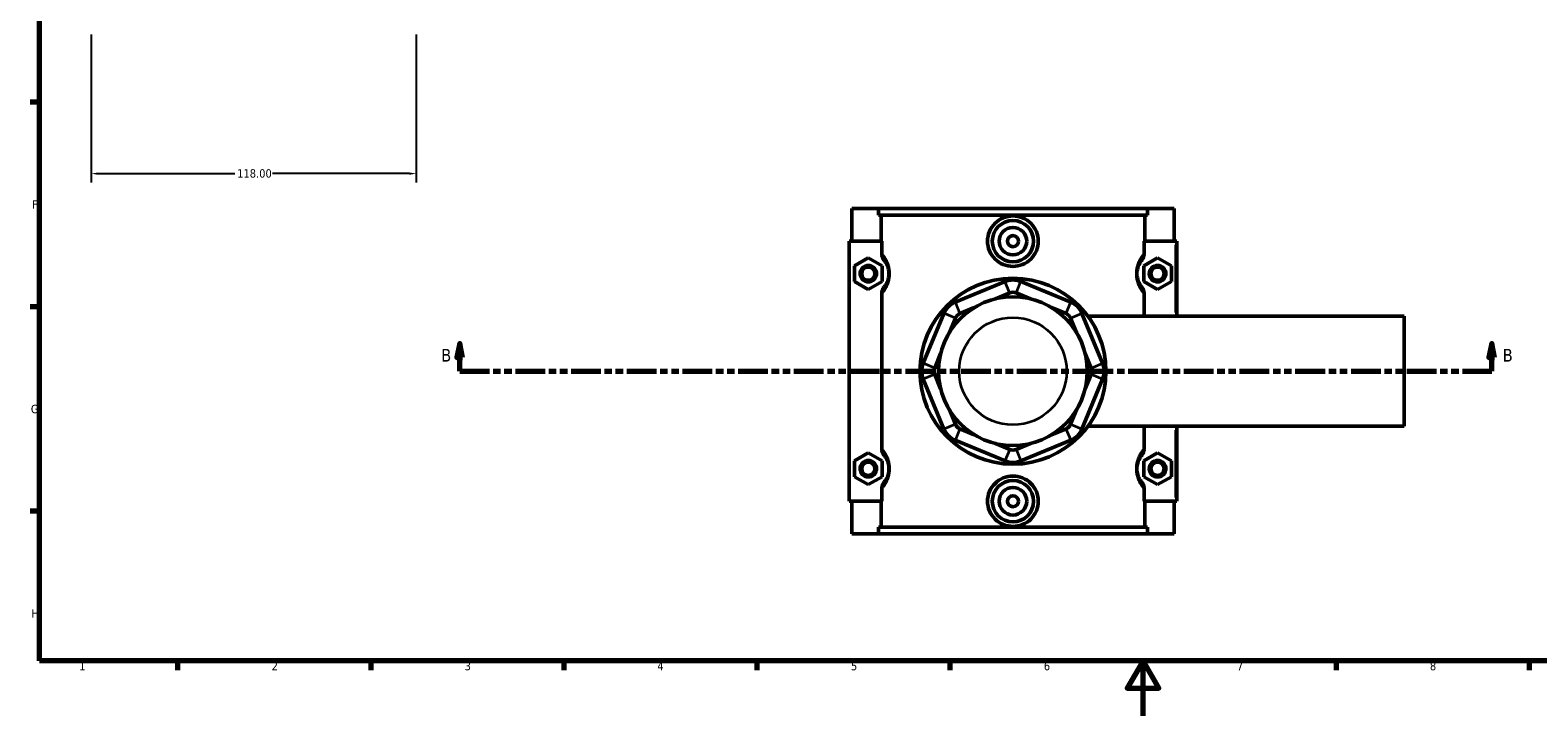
# Model space of a CAD drawing. Header units: millimetres. Extents: x 0 to 898, y -421 to 981.
# Tile 2 of 6: x 17 to 564, y 0 to 249. Entities that reach past the tile are written whole.
import ezdxf

# ---------------------------------------------------------------- set-up
doc = ezdxf.new("R2010")
doc.units = ezdxf.units.MM
doc.linetypes.add('DOUBLE_DASH_CHAIN', pattern=[1.2403, 0.6614, -0.0827, 0.1654, -0.0827, 0.1654, -0.0827])
for name, color, linetype, lineweight in [('Border (ANSI)', 7, 'Continuous', 70), ('Dimension (ANSI)', 7, 'Continuous', 25), ('Section Line (ANSI)', 7, 'DOUBLE_DASH_CHAIN', 70), ('Visible (ANSI)', 7, 'Continuous', 50), ('Visible Narrow (ANSI)', 7, 'Continuous', 35)]:
    doc.layers.add(name, color=color, linetype=linetype, lineweight=lineweight)
doc.styles.add('Label Text (ANSI)', font='tahoma.ttf')
doc.styles.add('Note Text (ANSI)', font='tahoma.ttf')
doc.dimstyles.new('Default - mm (ANSI)', dxfattribs={"dimtxt": 3.048, "dimasz": 2.5, "dimexe": 3.175, "dimexo": 1.6002, "dimgap": 0.8, "dimtad": 0, "dimtoh": 1, "dimrnd": 1e-08, "dimzin": 4, "dimdsep": 46, "dimtxsty": 'Note Text (ANSI)', "dimcen": 0.09, "dimdle": 10, "dimclrd": 256, "dimclre": 256, "dimclrt": 230, "dimadec": 1, "dimazin": 1, "dimtfac": 1, "dimtofl": 0, "dimtmove": 0, "dimatfit": 3, "dimfxl": 1, "dimtolj": 1, "dimtzin": 4, "dimlwd": -1, "dimlwe": -1, "dimarcsym": 0})

# ---------------------------------------------------------------- blocks, each defined once
blk = doc.blocks.new('Borders Default Border')
at = {"layer": 'Border (ANSI)'}
for p, q in [((20, 222.75), (16.55, 222.75)), ((20, 148.5), (16.55, 148.5)), ((20, 74.25), (16.55, 74.25)), ((70.08, 20), (70.08, 16.55)), ((140.17, 20), (140.17, 16.55)), ((210.25, 20), (210.25, 16.55)), ((280.33, 20), (280.33, 16.55)), ((350.42, 20), (350.42, 16.55)), ((490.58, 20), (490.58, 16.55)), ((560.67, 20), (560.67, 16.55))]:
    blk.add_line(p, q, dxfattribs=at)
at = {"layer": 'Border (ANSI)', "flags": 128}
for points in [[(20, 20), (20, 574), (821, 574), (821, 20), (20, 20)], [(420.5, 0), (420.5, 20), (414.73, 10), (426.27, 10), (420.5, 20)]]:
    blk.add_lwpolyline(points, dxfattribs=at)
at = {"layer": 'Border (ANSI)', "color": 230, "true_color": 0xff0080, "char_height": 3.05, "attachment_point": 7, "style": 'Note Text (ANSI)'}
for s, insert in [('F', (17.29, 184.1)), ('G', (16.81, 109.79)), ('H', (16.97, 35.6)), ('1', (34.35, 16.55)), ('2', (104.2, 16.55)), ('3', (174.26, 16.49)), ('4', (244.23, 16.55)), ('5', (314.48, 16.49)), ('6', (384.49, 16.49)), ('7', (454.6, 16.55)), ('8', (524.63, 16.48))]:
    blk.add_mtext(s, dxfattribs=dict(at, insert=insert))
blk = doc.blocks.new('2dTransSection0')
at = {"layer": 'Section Line (ANSI)', "linetype": 'Continuous'}
for p, q in [((172.46, 135.1), (171.46, 130.1)), ((172.46, 130.1), (172.46, 135.1)), ((173.46, 130.1), (172.46, 135.1)), ((547.05, 135.1), (546.05, 130.1)), ((547.05, 130.1), (547.05, 135.1)), ((548.05, 130.1), (547.05, 135.1)), ((171.46, 130.1), (173.46, 130.1)), ((172.46, 125.1), (172.46, 130.1)), ((546.05, 130.1), (548.05, 130.1)), ((547.05, 125.1), (547.05, 130.1)), ((172.46, 125.1), (183.08, 125.1)), ((536.44, 125.1), (547.05, 125.1))]:
    blk.add_line(p, q, dxfattribs=at)
at = {"layer": 'Section Line (ANSI)', "linetype": 'DOUBLE_DASH_CHAIN', "ltscale": 16.303146}
blk.add_line((172.46, 125.1), (547.05, 125.1), dxfattribs=at)
at = {"layer": 'Section Line (ANSI)', "linetype": 'Continuous', "flags": 128}
for points in [[(173.46, 130.1), (172.46, 135.1), (171.46, 130.1), (173.46, 130.1)], [(548.05, 130.1), (547.05, 135.1), (546.05, 130.1), (548.05, 130.1)]]:
    blk.add_lwpolyline(points, dxfattribs=at)
at = {"layer": 'Section Line (ANSI)'}
for points in [[(173.46, 130.1), (172.46, 135.1), (171.46, 130.1), (173.46, 130.1)], [(548.05, 130.1), (547.05, 135.1), (546.05, 130.1), (548.05, 130.1)]]:
    blk.add_solid(points, dxfattribs=at)
at = {"layer": 'Section Line (ANSI)', "char_height": 4.57, "attachment_point": 7, "style": 'Label Text (ANSI)'}
for insert in [(165.71, 128.6), (551.01, 128.6)]:
    blk.add_mtext('B', dxfattribs=dict(at, insert=insert))
blk = doc.blocks.new('*D8')
at = {"layer": 'Defpoints', "color": 0, "transparency": 16777216}
for p in [(38.72, 248.89), (156.72, 248.89), (156.72, 196.82)]:
    blk.add_point(p, dxfattribs=at)
at = {"layer": 'Dimension (ANSI)', "transparency": 16777216}
for p, q in [((38.72, 247.29), (38.72, 193.64)), ((156.72, 247.29), (156.72, 193.64)), ((41.22, 196.82), (90.88, 196.82)), ((154.22, 196.82), (104.56, 196.82))]:
    blk.add_line(p, q, dxfattribs=at)
for points in [[(41.22, 197.23), (41.22, 196.4), (38.72, 196.82)], [(154.22, 197.23), (154.22, 196.4), (156.72, 196.82)]]:
    blk.add_solid(points, dxfattribs=at)
at = {"layer": 'Dimension (ANSI)', "color": 230, "true_color": 0xff0080, "transparency": 16777216, "insert": (91.68, 198.41), "char_height": 3.048, "attachment_point": 1, "style": 'Note Text (ANSI)'}
blk.add_mtext('\\A1;118.00', dxfattribs=at)

msp = doc.modelspace()

# ---------------------------------------------------------------- linework, layer by layer
at = {"layer": 'Visible (ANSI)'}
for p, q in [((314.781, 184.101), (314.781, 172.301)), ((314.781, 184.101), (324.448, 184.101)), ((324.448, 184.101), (422.114, 184.101)), ((324.448, 181.741), (324.448, 184.101)), ((422.114, 181.741), (324.448, 181.741)), ((325.441, 172.301), (325.441, 181.741)), ((421.121, 172.301), (421.121, 181.741)), ((422.114, 184.101), (422.114, 181.741)), ((422.114, 184.101), (431.781, 184.101)), ((431.781, 184.101), (431.781, 172.301)), ((325.648, 172.301), (313.781, 172.301)), ((313.781, 172.301), (313.781, 77.901)), ((325.648, 172.301), (325.648, 167.834)), ((420.914, 167.834), (420.914, 172.301)), ((420.914, 172.301), (432.281, 172.301)), ((432.281, 172.301), (432.781, 172.301)), ((432.781, 145.101), (432.781, 172.301)), ((315.781, 163.387), (320.781, 166.274)), ((320.781, 166.274), (325.781, 163.387)), ((425.781, 166.274), (420.781, 163.387)), ((430.781, 163.387), (425.781, 166.274)), ((315.781, 157.614), (315.781, 163.387)), ((325.781, 163.387), (325.781, 157.614)), ((420.781, 163.387), (420.781, 157.614)), ((430.781, 157.614), (430.781, 163.387)), ((320.781, 154.727), (315.781, 157.614)), ((325.781, 157.614), (320.781, 154.727)), ((370.411, 157.662), (352.286, 150.154)), ((366.894, 151.334), (372.133, 153.504)), ((374.429, 153.504), (379.668, 151.334)), ((394.276, 150.154), (376.151, 157.662)), ((420.781, 157.614), (425.781, 154.727)), ((425.781, 154.727), (430.781, 157.614)), ((325.648, 153.167), (325.648, 97.034)), ((354.009, 145.997), (359.247, 148.167)), ((387.315, 148.167), (392.554, 145.997)), ((420.914, 145.101), (420.914, 153.167)), ((348.228, 146.095), (340.72, 127.971)), ((350.215, 139.134), (352.385, 144.373)), ((394.177, 144.373), (396.347, 139.134)), ((405.842, 127.971), (398.335, 146.095)), ((400.467, 145.101), (515.281, 145.101)), ((515.281, 105.101), (515.281, 145.101)), ((344.878, 126.249), (347.047, 131.487)), ((399.515, 131.487), (401.685, 126.249)), ((340.72, 122.23), (348.228, 104.106)), ((347.047, 118.714), (344.878, 123.952)), ((398.335, 104.106), (405.842, 122.23)), ((401.685, 123.952), (399.515, 118.714)), ((352.385, 105.828), (350.215, 111.067)), ((396.347, 111.067), (394.177, 105.828)), ((359.247, 102.034), (354.009, 104.204)), ((392.554, 104.204), (387.315, 102.034)), ((400.467, 105.101), (515.281, 105.101)), ((420.914, 97.034), (420.914, 105.101)), ((432.781, 77.901), (432.781, 105.101)), ((352.286, 100.047), (370.411, 92.539)), ((372.133, 96.697), (366.894, 98.867)), ((379.668, 98.867), (374.429, 96.697)), ((376.151, 92.539), (394.276, 100.047)), ((315.781, 92.587), (320.781, 95.474)), ((320.781, 95.474), (325.781, 92.587)), ((425.781, 95.474), (420.781, 92.587)), ((430.781, 92.587), (425.781, 95.474)), ((315.781, 86.814), (315.781, 92.587)), ((325.781, 92.587), (325.781, 86.814)), ((420.781, 92.587), (420.781, 86.814)), ((430.781, 86.814), (430.781, 92.587)), ((320.781, 83.927), (315.781, 86.814)), ((325.781, 86.814), (320.781, 83.927)), ((325.648, 82.367), (325.648, 77.901)), ((420.781, 86.814), (425.781, 83.927)), ((420.914, 77.901), (420.914, 82.367)), ((425.781, 83.927), (430.781, 86.814)), ((313.781, 77.901), (325.648, 77.901)), ((314.781, 77.901), (314.781, 66.101)), ((325.441, 68.461), (325.441, 77.901)), ((432.281, 77.901), (420.914, 77.901)), ((421.121, 68.461), (421.121, 77.901)), ((431.781, 77.901), (431.781, 66.101)), ((432.781, 77.901), (432.281, 77.901)), ((324.448, 66.101), (314.781, 66.101)), ((422.114, 68.461), (324.448, 68.461)), ((324.448, 66.101), (324.448, 68.461)), ((324.448, 66.101), (422.114, 66.101)), ((422.114, 68.461), (422.114, 66.101)), ((431.781, 66.101), (422.114, 66.101))]:
    msp.add_line(p, q, dxfattribs=at)
for centre, radius in [((373.281, 172.301), 7.5), ((373.281, 172.301), 5), ((373.281, 172.301), 2), ((320.781, 160.501), 3), ((320.781, 160.501), 2.4), ((373.281, 125.101), 33.75), ((425.781, 160.501), 3), ((425.781, 160.501), 2.4), ((373.281, 125.101), 27), ((320.781, 89.701), 3), ((320.781, 89.701), 2.4), ((425.781, 89.701), 3), ((425.781, 89.701), 2.4), ((373.281, 77.901), 7.5), ((373.281, 77.901), 5), ((373.281, 77.901), 2)]:
    msp.add_circle(centre, radius, dxfattribs=at)
for centre, radius, start, end in [((373.281, 150.733), 7.5, 67.5, 112.5), ((373.281, 150.733), 3, 67.5, 112.5), ((355.157, 143.225), 7.5, 112.5, 157.5), ((391.406, 143.225), 7.5, 22.5, 67.5), ((355.157, 143.225), 3, 112.5, 157.5), ((391.406, 143.225), 3, 22.5, 67.5), ((347.649, 125.101), 7.5, 157.5, 202.5), ((347.649, 125.101), 3, 157.5, 202.5), ((398.913, 125.101), 3, 337.5, 22.5), ((398.913, 125.101), 7.5, 337.5, 22.5), ((355.157, 106.976), 7.5, 202.5, 247.5), ((355.157, 106.976), 3, 202.5, 247.5), ((391.406, 106.976), 3, 292.5, 337.5), ((391.406, 106.976), 7.5, 292.5, 337.5), ((373.281, 99.468), 3, 247.5, 292.5), ((373.281, 99.468), 7.5, 247.5, 292.5)]:
    msp.add_arc(centre, radius, start, end, dxfattribs=at)
for points, knots in [([(382.499, 172.301), (382.499, 171.144), (382.264, 169.913), (381.315, 167.656), (380.602, 166.63), (378.964, 165.014), (377.93, 164.315), (375.666, 163.388), (374.436, 163.16), (372.127, 163.16), (370.896, 163.388), (368.632, 164.315), (367.598, 165.014), (365.961, 166.63), (365.247, 167.656), (364.299, 169.913), (364.064, 171.144), (364.064, 173.457), (364.299, 174.688), (365.247, 176.945), (365.961, 177.971), (367.598, 179.587), (368.632, 180.286), (370.896, 181.213), (372.127, 181.441), (374.436, 181.441), (375.666, 181.213), (377.93, 180.286), (378.964, 179.587), (380.602, 177.971), (381.315, 176.945), (382.264, 174.688), (382.499, 173.457), (382.499, 172.301)], [0, 0, 0, 0, 0.3470083, 0.3470083, 0.6940166, 0.6940166, 1.0403285, 1.0403285, 1.3866404, 1.3866404, 1.7329522, 1.7329522, 2.0792641, 2.0792641, 2.4262724, 2.4262724, 2.7732807, 2.7732807, 3.1202891, 3.1202891, 3.4672974, 3.4672974, 3.8136092, 3.8136092, 4.1599211, 4.1599211, 4.506233, 4.506233, 4.8525448, 4.8525448, 5.1995532, 5.1995532, 5.5465615, 5.5465615, 5.5465615, 5.5465615]), ([(325.648, 167.834), (325.648, 167.361), (325.735, 166.892), (326.061, 166.012), (326.295, 165.606), (326.589, 165.245)], [-0.2816649, -0.2816649, -0.2816649, -0.2816649, -0.13959104, -0.13959104, 0, 0, 0, 0]), ([(326.589, 165.245), (326.686, 165.127), (326.79, 164.993), (327.062, 164.609), (327.238, 164.335), (327.553, 163.738), (327.691, 163.439), (327.932, 162.787), (328.036, 162.443), (328.179, 161.768), (328.228, 161.452), (328.272, 160.919), (328.281, 160.71), (328.281, 160.501), (328.281, 160.291), (328.272, 160.082), (328.228, 159.549), (328.179, 159.233), (328.036, 158.558), (327.932, 158.214), (327.691, 157.562), (327.553, 157.263), (327.238, 156.666), (327.062, 156.392), (326.79, 156.008), (326.686, 155.874), (326.589, 155.756)], [0.493217, 0.493217, 0.493217, 0.493217, 0.6891432, 0.6891432, 0.9778928, 0.9778928, 1.2006697, 1.2006697, 1.396602, 1.396602, 1.5473192, 1.5473192, 1.6415174, 1.6415174, 1.6415174, 1.7357156, 1.7357156, 1.8864328, 1.8864328, 2.0823651, 2.0823651, 2.305142, 2.305142, 2.5938916, 2.5938916, 2.7898178, 2.7898178, 2.7898178, 2.7898178]), ([(419.973, 155.756), (419.876, 155.874), (419.772, 156.008), (419.5, 156.392), (419.324, 156.666), (419.009, 157.263), (418.871, 157.562), (418.631, 158.214), (418.527, 158.558), (418.383, 159.233), (418.335, 159.549), (418.29, 160.082), (418.281, 160.291), (418.281, 160.501), (418.281, 160.71), (418.29, 160.919), (418.335, 161.452), (418.383, 161.768), (418.527, 162.443), (418.631, 162.787), (418.871, 163.439), (419.009, 163.738), (419.324, 164.335), (419.5, 164.609), (419.772, 164.993), (419.876, 165.127), (419.973, 165.245)], [0.4932159, 0.4932159, 0.4932159, 0.4932159, 0.6891423, 0.6891423, 0.9778921, 0.9778921, 1.2006686, 1.2006686, 1.396601, 1.396601, 1.5473181, 1.5473181, 1.6415164, 1.6415164, 1.6415164, 1.7357146, 1.7357146, 1.8864318, 1.8864318, 2.0823641, 2.0823641, 2.3051406, 2.3051406, 2.5938904, 2.5938904, 2.7898168, 2.7898168, 2.7898168, 2.7898168]), ([(419.973, 165.245), (420.268, 165.607), (420.503, 166.014), (420.828, 166.894), (420.914, 167.362), (420.914, 167.834)], [-0.28134169, -0.28134169, -0.28134169, -0.28134169, -0.14162335, -0.14162335, 0, 0, 0, 0]), ([(326.589, 155.756), (326.294, 155.394), (326.06, 154.987), (325.734, 154.107), (325.648, 153.639), (325.648, 153.167)], [-0.28134169, -0.28134169, -0.28134169, -0.28134169, -0.14162335, -0.14162335, 0, 0, 0, 0]), ([(420.914, 153.167), (420.914, 153.64), (420.828, 154.109), (420.502, 154.989), (420.267, 155.395), (419.973, 155.756)], [-0.2816649, -0.2816649, -0.2816649, -0.2816649, -0.13959104, -0.13959104, 0, 0, 0, 0]), ([(325.648, 97.034), (325.648, 96.561), (325.735, 96.092), (326.061, 95.212), (326.295, 94.806), (326.589, 94.445)], [-0.2816649, -0.2816649, -0.2816649, -0.2816649, -0.13959104, -0.13959104, 0, 0, 0, 0]), ([(326.589, 94.445), (326.686, 94.327), (326.79, 94.193), (327.062, 93.809), (327.238, 93.535), (327.553, 92.938), (327.691, 92.639), (327.932, 91.987), (328.036, 91.643), (328.179, 90.968), (328.228, 90.652), (328.272, 90.119), (328.281, 89.91), (328.281, 89.701), (328.281, 89.491), (328.272, 89.282), (328.228, 88.749), (328.179, 88.433), (328.036, 87.758), (327.932, 87.414), (327.691, 86.762), (327.553, 86.463), (327.238, 85.866), (327.062, 85.592), (326.79, 85.208), (326.686, 85.074), (326.589, 84.956)], [0.493217, 0.493217, 0.493217, 0.493217, 0.6891433, 0.6891433, 0.977893, 0.977893, 1.2006697, 1.2006697, 1.396602, 1.396602, 1.5473192, 1.5473192, 1.6415174, 1.6415174, 1.6415174, 1.7357156, 1.7357156, 1.8864328, 1.8864328, 2.0823651, 2.0823651, 2.3051418, 2.3051418, 2.5938915, 2.5938915, 2.7898178, 2.7898178, 2.7898178, 2.7898178]), ([(419.973, 84.956), (419.876, 85.074), (419.772, 85.208), (419.5, 85.592), (419.324, 85.866), (419.009, 86.463), (418.871, 86.762), (418.631, 87.414), (418.527, 87.758), (418.383, 88.433), (418.335, 88.749), (418.29, 89.282), (418.281, 89.491), (418.281, 89.701), (418.281, 89.91), (418.29, 90.119), (418.335, 90.652), (418.383, 90.968), (418.527, 91.643), (418.631, 91.987), (418.871, 92.639), (419.009, 92.938), (419.324, 93.535), (419.5, 93.809), (419.772, 94.193), (419.876, 94.327), (419.973, 94.445)], [0.4929488, 0.4929488, 0.4929488, 0.4929488, 0.6888779, 0.6888779, 0.9776284, 0.9776284, 1.2004014, 1.2004014, 1.3963337, 1.3963337, 1.5470509, 1.5470509, 1.6412491, 1.6412491, 1.6412491, 1.7354474, 1.7354474, 1.8861645, 1.8861645, 2.0820968, 2.0820968, 2.3048698, 2.3048698, 2.5936204, 2.5936204, 2.7895494, 2.7895494, 2.7895494, 2.7895494]), ([(419.973, 94.445), (420.268, 94.807), (420.503, 95.214), (420.828, 96.094), (420.914, 96.562), (420.914, 97.034)], [-0.28134169, -0.28134169, -0.28134169, -0.28134169, -0.14162335, -0.14162335, 0, 0, 0, 0]), ([(326.589, 84.956), (326.294, 84.594), (326.06, 84.187), (325.734, 83.307), (325.648, 82.839), (325.648, 82.367)], [-0.28134169, -0.28134169, -0.28134169, -0.28134169, -0.14162335, -0.14162335, 0, 0, 0, 0]), ([(382.499, 77.901), (382.499, 76.744), (382.264, 75.513), (381.315, 73.256), (380.602, 72.23), (378.964, 70.614), (377.93, 69.915), (375.666, 68.988), (374.436, 68.76), (372.127, 68.76), (370.896, 68.988), (368.632, 69.915), (367.598, 70.614), (365.961, 72.23), (365.247, 73.256), (364.299, 75.513), (364.064, 76.744), (364.064, 77.901), (364.064, 79.057), (364.299, 80.288), (365.247, 82.545), (365.961, 83.571), (367.598, 85.187), (368.632, 85.886), (370.896, 86.813), (372.127, 87.041), (374.436, 87.041), (375.666, 86.813), (377.93, 85.886), (378.964, 85.187), (380.602, 83.571), (381.315, 82.545), (382.264, 80.288), (382.499, 79.057), (382.499, 77.901)], [2.7732807, 2.7732807, 2.7732807, 2.7732807, 3.1202891, 3.1202891, 3.4672974, 3.4672974, 3.8136092, 3.8136092, 4.1599211, 4.1599211, 4.506233, 4.506233, 4.8525448, 4.8525448, 5.1995532, 5.1995532, 5.5465615, 5.5465615, 5.5465615, 5.8935698, 5.8935698, 6.2405781, 6.2405781, 6.58689, 6.58689, 6.9332019, 6.9332019, 7.2795137, 7.2795137, 7.6258256, 7.6258256, 7.9728339, 7.9728339, 8.3198422, 8.3198422, 8.3198422, 8.3198422]), ([(420.914, 82.367), (420.914, 82.84), (420.828, 83.309), (420.502, 84.189), (420.267, 84.595), (419.973, 84.956)], [-0.2816649, -0.2816649, -0.2816649, -0.2816649, -0.13959104, -0.13959104, 0, 0, 0, 0])]:
    msp.add_open_spline(points, degree=3, knots=knots, dxfattribs=at)
at = {"layer": 'Visible Narrow (ANSI)'}
for p, q in [((432.281, 170.941), (432.281, 146.461)), ((372.047, 153.712), (370.497, 157.454)), ((374.515, 153.712), (376.065, 157.454)), ((352.373, 149.946), (353.922, 146.205)), ((392.64, 146.205), (394.19, 149.946)), ((352.177, 144.459), (348.435, 146.009)), ((394.385, 144.459), (398.127, 146.009)), ((344.67, 126.335), (340.928, 127.885)), ((401.893, 126.335), (405.635, 127.885)), ((344.67, 123.866), (340.928, 122.317)), ((401.893, 123.866), (405.635, 122.317)), ((352.177, 105.742), (348.435, 104.192)), ((353.922, 103.996), (352.373, 100.255)), ((392.64, 103.996), (394.19, 100.255)), ((394.385, 105.742), (398.127, 104.192)), ((432.281, 103.741), (432.281, 79.261)), ((372.047, 96.489), (370.497, 92.747)), ((374.515, 96.489), (376.065, 92.747))]:
    msp.add_line(p, q, dxfattribs=at)
msp.add_circle((373.281, 125.101), 19.5, dxfattribs=at)
for points, knots in [([(325.939, 153.491), (326.068, 153.641), (326.206, 153.808), (326.613, 154.338), (326.899, 154.749), (327.41, 155.645), (327.635, 156.093), (328.026, 157.071), (328.195, 157.587), (328.428, 158.6), (328.507, 159.073), (328.579, 159.873), (328.594, 160.187), (328.594, 160.501), (328.594, 160.815), (328.579, 161.128), (328.507, 161.928), (328.428, 162.401), (328.195, 163.414), (328.026, 163.93), (327.635, 164.908), (327.41, 165.356), (326.899, 166.252), (326.613, 166.663), (326.206, 167.193), (326.068, 167.36), (325.939, 167.511)], [-2.7512835, -2.7512835, -2.7512835, -2.7512835, -2.5938916, -2.5938916, -2.305142, -2.305142, -2.0823651, -2.0823651, -1.8864328, -1.8864328, -1.7357156, -1.7357156, -1.6415174, -1.6415174, -1.6415174, -1.5473192, -1.5473192, -1.396602, -1.396602, -1.2006697, -1.2006697, -0.9778928, -0.9778928, -0.6891432, -0.6891432, -0.5317513, -0.5317513, -0.5317513, -0.5317513]), ([(420.624, 167.511), (420.494, 167.36), (420.357, 167.193), (419.949, 166.663), (419.664, 166.252), (419.152, 165.356), (418.927, 164.908), (418.537, 163.93), (418.367, 163.414), (418.134, 162.401), (418.055, 161.928), (417.983, 161.128), (417.969, 160.815), (417.969, 160.501), (417.969, 160.187), (417.983, 159.873), (418.055, 159.073), (418.134, 158.6), (418.367, 157.587), (418.537, 157.071), (418.927, 156.093), (419.152, 155.645), (419.664, 154.749), (419.949, 154.338), (420.357, 153.808), (420.494, 153.641), (420.624, 153.491)], [-2.7512824, -2.7512824, -2.7512824, -2.7512824, -2.5938904, -2.5938904, -2.3051406, -2.3051406, -2.0823641, -2.0823641, -1.8864318, -1.8864318, -1.7357146, -1.7357146, -1.6415164, -1.6415164, -1.6415164, -1.5473181, -1.5473181, -1.396601, -1.396601, -1.2006686, -1.2006686, -0.9778921, -0.9778921, -0.6891423, -0.6891423, -0.5317503, -0.5317503, -0.5317503, -0.5317503]), ([(325.939, 82.691), (326.068, 82.841), (326.206, 83.008), (326.613, 83.538), (326.899, 83.949), (327.41, 84.845), (327.635, 85.293), (328.026, 86.271), (328.195, 86.787), (328.428, 87.8), (328.507, 88.273), (328.579, 89.073), (328.594, 89.387), (328.594, 89.701), (328.594, 90.015), (328.579, 90.328), (328.507, 91.128), (328.428, 91.601), (328.195, 92.614), (328.026, 93.13), (327.635, 94.108), (327.41, 94.556), (326.899, 95.452), (326.613, 95.863), (326.206, 96.393), (326.068, 96.56), (325.939, 96.711)], [-2.7512835, -2.7512835, -2.7512835, -2.7512835, -2.5938915, -2.5938915, -2.3051418, -2.3051418, -2.0823651, -2.0823651, -1.8864328, -1.8864328, -1.7357156, -1.7357156, -1.6415174, -1.6415174, -1.6415174, -1.5473192, -1.5473192, -1.396602, -1.396602, -1.2006697, -1.2006697, -0.977893, -0.977893, -0.6891433, -0.6891433, -0.5317513, -0.5317513, -0.5317513, -0.5317513]), ([(420.624, 96.711), (420.494, 96.56), (420.357, 96.393), (419.949, 95.863), (419.664, 95.452), (419.152, 94.556), (418.927, 94.108), (418.537, 93.13), (418.367, 92.614), (418.134, 91.601), (418.055, 91.128), (417.983, 90.328), (417.969, 90.015), (417.969, 89.701), (417.969, 89.387), (417.983, 89.073), (418.055, 88.273), (418.134, 87.8), (418.367, 86.787), (418.537, 86.271), (418.927, 85.293), (419.152, 84.845), (419.664, 83.949), (419.949, 83.538), (420.357, 83.008), (420.494, 82.841), (420.624, 82.691)], [-2.7510152, -2.7510152, -2.7510152, -2.7510152, -2.5936204, -2.5936204, -2.3048698, -2.3048698, -2.0820968, -2.0820968, -1.8861645, -1.8861645, -1.7354474, -1.7354474, -1.6412491, -1.6412491, -1.6412491, -1.5470509, -1.5470509, -1.3963337, -1.3963337, -1.2004014, -1.2004014, -0.9776284, -0.9776284, -0.6888779, -0.6888779, -0.5314831, -0.5314831, -0.5314831, -0.5314831])]:
    msp.add_open_spline(points, degree=3, knots=knots, dxfattribs=at)

# ---------------------------------------------------------------- block references
msp.add_blockref('Borders Default Border', (0, 0))
at = {"layer": 'Section Line (ANSI)'}
msp.add_blockref('2dTransSection0', (0, 0), dxfattribs=at)

# ---------------------------------------------------------------- dimensions: what is measured, and where the dimension line sits
at = {"layer": 'Dimension (ANSI)'}
dim = msp.add_linear_dim(base=(156.715, 196.816), p1=(38.715, 248.895), p2=(156.715, 248.895), dimstyle='Default - mm (ANSI)', override={"dimtoh": 0, "dimdec": 2, "dimtp": 0, "dimtm": 0, "dimtdec": 2, "dimatfit": 1}, dxfattribs=at)
dim.commit()
dim.dimension.update_dxf_attribs({"geometry": '*D8', "text_midpoint": (97.715, 196.816), "dimtype": 160})

doc.saveas('drawing.dxf')
